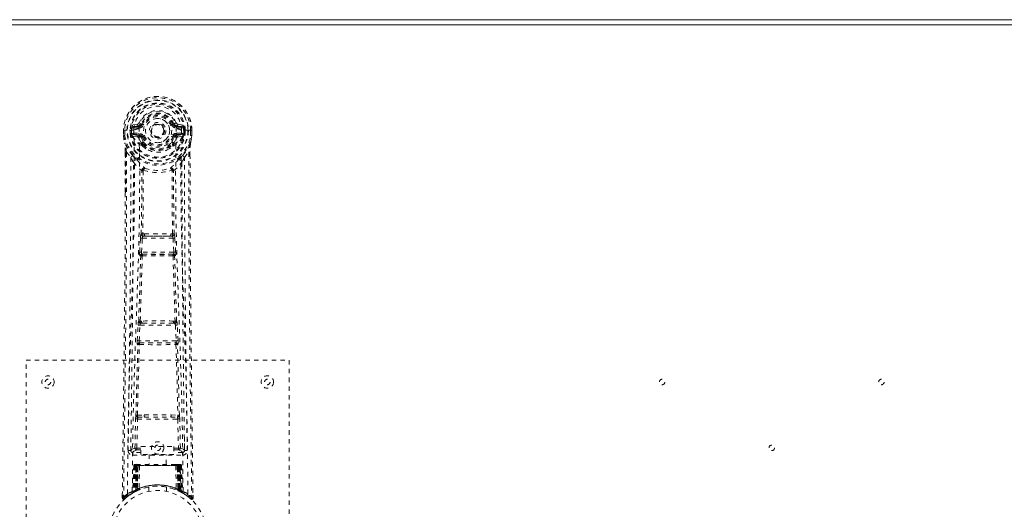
# Model space of a CAD drawing. Header units: inches. Extents: x 15.1 to 98.6, y 40.8 to 64.3.
# Tile 4 of 6: x 53.7 to 76.2, y 53.1 to 64.3. Entities that reach past the tile are written whole.
import ezdxf

# ---------------------------------------------------------------- set-up
doc = ezdxf.new("R2010")
doc.units = ezdxf.units.IN
doc.header["$MEASUREMENT"] = 0
doc.linetypes.add('SLD-Dashed', pattern=[0.075, 0.05, -0.025])
doc.linetypes.add('SLD-Solid', pattern=[0])

msp = doc.modelspace()

# ---------------------------------------------------------------- linework, layer by layer
at = {"color": 7, "linetype": 'SLD-Solid', "lineweight": 15}
for p, q in [((15.112, 64.264), (98.612, 64.264)), ((98.494, 64.146), (15.23, 64.146)), ((15.23, 64.146), (98.494, 64.146))]:
    msp.add_line(p, q, dxfattribs=at)
at = {"color": 7, "linetype": 'SLD-Dashed', "lineweight": 0}
for p, q in [((56.082, 61.748), (56.082, 61.631)), ((56.086, 61.748), (56.083, 61.748)), ((56.084, 61.749), (56.084, 61.631)), ((56.14, 61.747), (56.086, 61.748)), ((56.112, 61.746), (56.112, 61.631)), ((56.163, 61.747), (56.14, 61.747)), ((56.321, 61.747), (56.163, 61.747)), ((56.234, 61.674), (56.234, 61.745)), ((56.269, 61.745), (56.263, 61.745)), ((56.263, 61.745), (56.263, 61.675)), ((56.269, 61.666), (56.269, 61.745)), ((56.405, 61.889), (56.287, 61.865)), ((56.317, 61.829), (56.433, 61.85)), ((56.317, 61.829), (56.317, 61.799)), ((56.433, 61.829), (56.317, 61.829)), ((56.433, 61.799), (56.317, 61.799)), ((56.433, 61.85), (56.433, 61.829)), ((56.433, 61.799), (56.433, 61.829)), ((56.493, 61.893), (56.438, 61.916)), ((56.439, 61.783), (56.439, 61.785)), ((56.493, 61.893), (56.515, 61.884)), ((57.018, 61.746), (57.019, 61.738)), ((57.019, 61.738), (57.018, 61.722)), ((57.209, 61.884), (57.231, 61.893)), ((57.231, 61.893), (57.235, 61.885)), ((57.286, 61.785), (57.286, 61.783)), ((57.291, 61.85), (57.407, 61.829)), ((57.291, 61.85), (57.291, 61.829)), ((57.407, 61.829), (57.291, 61.829)), ((57.291, 61.799), (57.291, 61.829)), ((57.407, 61.799), (57.291, 61.799)), ((57.438, 61.865), (57.319, 61.889)), ((57.562, 61.747), (57.403, 61.747)), ((57.407, 61.799), (57.407, 61.829)), ((57.455, 61.745), (57.461, 61.745)), ((57.456, 61.666), (57.455, 61.745)), ((57.461, 61.675), (57.461, 61.745)), ((57.491, 61.745), (57.491, 61.674)), ((57.491, 61.745), (57.491, 61.745)), ((57.585, 61.747), (57.562, 61.747)), ((57.638, 61.748), (57.585, 61.747)), ((57.612, 61.631), (57.612, 61.746)), ((57.642, 61.748), (57.638, 61.748)), ((57.641, 61.631), (57.641, 61.749)), ((57.642, 61.748), (57.642, 61.631)), ((56.082, 61.631), (56.083, 61.627)), ((56.234, 61.674), (56.263, 61.675)), ((56.234, 61.674), (56.234, 61.674)), ((56.264, 61.675), (56.269, 61.656)), ((56.269, 61.656), (56.269, 61.666)), ((56.275, 61.63), (56.279, 61.625)), ((56.279, 61.625), (56.279, 61.624)), ((56.279, 61.625), (56.279, 61.625)), ((56.289, 61.614), (56.279, 61.625)), ((56.289, 61.614), (56.404, 61.593)), ((56.303, 61.677), (56.303, 61.647)), ((56.303, 61.677), (56.433, 61.677)), ((56.433, 61.622), (56.303, 61.647)), ((56.303, 61.647), (56.433, 61.647)), ((56.433, 61.677), (56.433, 61.647)), ((56.433, 61.622), (56.433, 61.647)), ((56.515, 61.593), (56.488, 61.581)), ((57.236, 61.581), (57.209, 61.593)), ((57.291, 61.677), (57.291, 61.647)), ((57.291, 61.677), (57.421, 61.677)), ((57.421, 61.647), (57.291, 61.622)), ((57.291, 61.622), (57.291, 61.647)), ((57.291, 61.647), (57.421, 61.647)), ((57.32, 61.593), (57.435, 61.614)), ((57.421, 61.647), (57.421, 61.677)), ((57.445, 61.625), (57.435, 61.614)), ((57.435, 61.614), (57.435, 61.614)), ((57.435, 61.614), (57.435, 61.614)), ((57.445, 61.625), (57.449, 61.63)), ((57.461, 61.675), (57.455, 61.656)), ((57.455, 61.656), (57.456, 61.666)), ((57.461, 61.675), (57.491, 61.674)), ((57.491, 61.674), (57.491, 61.674)), ((57.642, 61.627), (57.642, 61.631)), ((56.494, 61.432), (56.494, 61.45)), ((56.513, 61.386), (56.501, 61.403)), ((56.517, 61.456), (56.517, 61.437)), ((57.207, 61.437), (57.207, 61.456)), ((57.223, 61.403), (57.211, 61.386)), ((57.23, 61.432), (57.231, 61.45)), ((56.125, 61.247), (56.122, 60.322)), ((56.126, 60.322), (56.126, 61.246)), ((56.154, 61.245), (56.251, 61.13)), ((57.474, 61.13), (57.57, 61.245)), ((57.598, 61.193), (57.598, 61.246)), ((57.599, 61.247), (57.599, 61.193)), ((56.535, 60.828), (56.535, 60.827)), ((57.19, 60.827), (57.19, 60.828)), ((56.452, 58.974), (56.468, 59.292)), ((56.496, 58.972), (56.513, 59.289)), ((56.513, 59.289), (57.212, 59.289)), ((56.563, 59.388), (56.523, 59.387)), ((56.531, 59.334), (56.57, 59.334)), ((57.154, 59.334), (56.57, 59.334)), ((57.154, 59.334), (57.193, 59.334)), ((57.201, 59.387), (57.161, 59.388)), ((57.212, 59.289), (57.228, 58.972)), ((57.272, 58.974), (57.256, 59.292)), ((56.475, 58.88), (56.461, 58.884)), ((57.228, 58.972), (56.496, 58.972)), ((56.52, 58.922), (56.505, 58.927)), ((56.505, 58.927), (57.219, 58.927)), ((57.219, 58.927), (57.205, 58.922)), ((57.249, 58.88), (57.263, 58.884)), ((56.397, 56.956), (56.414, 57.309)), ((56.442, 56.954), (56.459, 57.307)), ((56.459, 57.307), (57.266, 57.307)), ((56.496, 57.403), (56.464, 57.403)), ((56.505, 57.352), (56.474, 57.351)), ((57.219, 57.352), (56.505, 57.352)), ((57.219, 57.352), (57.251, 57.351)), ((57.26, 57.403), (57.228, 57.403)), ((57.266, 57.307), (57.283, 56.954)), ((57.327, 56.956), (57.31, 57.309)), ((56.403, 56.866), (56.411, 56.863)), ((57.283, 56.954), (56.442, 56.954)), ((56.456, 56.906), (56.448, 56.909)), ((56.448, 56.909), (57.276, 56.909)), ((57.276, 56.909), (57.268, 56.906)), ((57.313, 56.863), (57.321, 56.866)), ((53.862, 48.514), (53.862, 56.514)), ((53.862, 56.514), (59.862, 56.514)), ((59.862, 56.514), (59.862, 48.514)), ((56.401, 55.257), (56.557, 55.263)), ((57.167, 55.263), (57.323, 55.257)), ((56.343, 54.511), (56.359, 55.173)), ((56.388, 54.511), (56.404, 55.171)), ((56.404, 55.171), (57.321, 55.171)), ((56.412, 55.212), (56.564, 55.215)), ((56.564, 55.215), (57.16, 55.215)), ((57.16, 55.215), (57.313, 55.212)), ((57.321, 55.171), (57.336, 54.511)), ((57.381, 54.511), (57.365, 55.173)), ((56.253, 54.744), (56.25, 54.457)), ((57.474, 54.457), (57.471, 54.744)), ((56.249, 54.454), (56.251, 54.446)), ((56.294, 54.409), (56.294, 54.348)), ((56.482, 54.409), (56.294, 54.409)), ((56.294, 54.348), (57.43, 54.348)), ((56.388, 54.466), (56.388, 54.511)), ((56.388, 54.511), (56.482, 54.511)), ((56.388, 54.466), (56.482, 54.466)), ((56.482, 54.542), (57.232, 54.542)), ((56.482, 54.362), (56.482, 54.542)), ((57.232, 54.362), (56.482, 54.362)), ((56.667, 54.362), (56.667, 54.139)), ((57.057, 54.139), (57.057, 54.362)), ((57.232, 54.542), (57.232, 54.362)), ((57.232, 54.511), (57.336, 54.511)), ((57.232, 54.466), (57.336, 54.466)), ((57.43, 54.409), (57.232, 54.409)), ((57.336, 54.466), (57.336, 54.511)), ((57.43, 54.348), (57.43, 54.409)), ((57.473, 54.446), (57.475, 54.454)), ((56.316, 54.11), (56.295, 53.505)), ((56.33, 54.11), (56.309, 53.513)), ((56.33, 54.11), (56.316, 54.11)), ((56.348, 54.11), (56.327, 53.523)), ((56.35, 54.114), (56.328, 53.52)), ((56.415, 54.11), (56.348, 54.11)), ((56.355, 54.11), (56.355, 53.553)), ((56.362, 54.11), (56.355, 54.11)), ((56.363, 54.139), (56.356, 54.139)), ((56.369, 54.139), (56.36, 54.139)), ((56.362, 54.11), (57.362, 54.11)), ((56.362, 53.557), (56.362, 54.11)), ((56.368, 53.56), (56.369, 54.11)), ((56.376, 54.139), (56.369, 54.139)), ((56.369, 54.11), (56.375, 54.11)), ((56.375, 54.11), (56.375, 53.563)), ((57.349, 54.11), (56.375, 54.11)), ((56.432, 54.139), (56.378, 54.139)), ((56.387, 54.11), (56.387, 53.568)), ((56.393, 54.11), (56.387, 54.11)), ((56.394, 54.139), (56.388, 54.139)), ((56.393, 54.11), (57.331, 54.11)), ((56.393, 53.571), (56.393, 54.11)), ((56.394, 54.139), (56.432, 54.139)), ((56.396, 53.559), (56.415, 54.11)), ((56.416, 54.11), (56.397, 53.559)), ((56.415, 54.11), (56.416, 54.11)), ((56.446, 54.11), (56.442, 53.589)), ((56.453, 54.139), (56.446, 54.139)), ((57.278, 54.11), (56.446, 54.11)), ((57.271, 54.139), (56.453, 54.139)), ((57.279, 54.139), (57.271, 54.139)), ((57.278, 54.11), (57.283, 53.589)), ((57.346, 54.139), (57.292, 54.139)), ((57.292, 54.139), (57.33, 54.139)), ((57.327, 53.559), (57.308, 54.11)), ((57.308, 54.11), (57.309, 54.11)), ((57.309, 54.11), (57.328, 53.559)), ((57.376, 54.11), (57.309, 54.11)), ((57.336, 54.139), (57.33, 54.139)), ((57.337, 54.11), (57.331, 54.11)), ((57.331, 54.11), (57.331, 53.571)), ((57.337, 53.568), (57.337, 54.11)), ((57.355, 54.139), (57.348, 54.139)), ((57.349, 53.563), (57.349, 54.11)), ((57.349, 54.11), (57.355, 54.11)), ((57.365, 54.139), (57.355, 54.139)), ((57.355, 54.11), (57.356, 53.56)), ((57.368, 54.139), (57.361, 54.139)), ((57.369, 54.11), (57.362, 54.11)), ((57.362, 54.11), (57.362, 53.557)), ((57.369, 53.553), (57.369, 54.11)), ((57.396, 53.52), (57.374, 54.114)), ((57.376, 54.11), (57.397, 53.523)), ((57.395, 54.11), (57.415, 53.513)), ((57.408, 54.11), (57.395, 54.11)), ((57.408, 54.11), (57.429, 53.505)), ((56.057, 53.44), (56.056, 53.373)), ((56.056, 53.44), (56.056, 53.373)), ((56.058, 53.436), (56.057, 53.373)), ((56.281, 53.48), (56.294, 53.488)), ((56.295, 53.505), (56.309, 53.513)), ((56.312, 53.498), (56.379, 53.533)), ((56.327, 53.523), (56.396, 53.559)), ((56.355, 53.553), (56.362, 53.557)), ((56.368, 53.527), (56.355, 53.553)), ((56.368, 53.527), (56.359, 53.523)), ((56.375, 53.531), (56.362, 53.557)), ((56.375, 53.563), (56.368, 53.56)), ((56.381, 53.534), (56.368, 53.56)), ((56.375, 53.531), (56.368, 53.527)), ((56.372, 53.53), (56.381, 53.534)), ((56.387, 53.537), (56.375, 53.563)), ((56.379, 53.533), (56.38, 53.533)), ((56.38, 53.533), (56.387, 53.537)), ((56.387, 53.568), (56.393, 53.571)), ((56.399, 53.542), (56.387, 53.568)), ((56.405, 53.545), (56.393, 53.571)), ((56.397, 53.559), (56.396, 53.559)), ((56.405, 53.545), (56.399, 53.542)), ((56.662, 53.622), (56.662, 53.525)), ((57.062, 53.525), (57.062, 53.622)), ((57.331, 53.571), (57.319, 53.545)), ((57.325, 53.542), (57.319, 53.545)), ((57.337, 53.568), (57.325, 53.542)), ((57.328, 53.559), (57.327, 53.559)), ((57.328, 53.559), (57.397, 53.523)), ((57.331, 53.571), (57.337, 53.568)), ((57.349, 53.563), (57.337, 53.537)), ((57.356, 53.56), (57.343, 53.534)), ((57.344, 53.533), (57.345, 53.533)), ((57.345, 53.533), (57.36, 53.525)), ((57.356, 53.56), (57.349, 53.563)), ((57.362, 53.557), (57.349, 53.531)), ((57.357, 53.527), (57.349, 53.531)), ((57.369, 53.553), (57.357, 53.527)), ((57.383, 53.514), (57.357, 53.527)), ((57.362, 53.557), (57.369, 53.553)), ((57.377, 53.516), (57.412, 53.498)), ((57.415, 53.513), (57.429, 53.505)), ((57.424, 53.492), (57.438, 53.485)), ((57.43, 53.488), (57.444, 53.48)), ((57.669, 53.373), (57.668, 53.44)), ((56.056, 53.373), (56.086, 53.372)), ((56.105, 53.352), (56.146, 53.385)), ((57.577, 53.386), (57.62, 53.351)), ((57.639, 53.372), (57.619, 53.35))]:
    msp.add_line(p, q, dxfattribs=at)
at = {"color": 7, "linetype": 'SLD-Dashed', "lineweight": 0, "flags": 128}
for points in [[(56.439, 61.785), (56.445, 61.861), (56.468, 61.936), (56.507, 62.004), (56.56, 62.064), (56.625, 62.113), (56.699, 62.149), (56.779, 62.171), (56.862, 62.178), (56.945, 62.171), (57.025, 62.149), (57.099, 62.113), (57.164, 62.064), (57.217, 62.004), (57.257, 61.936), (57.28, 61.861), (57.286, 61.785)], [(56.083, 61.748), (56.082, 61.748), (56.083, 61.747), (56.086, 61.747), (56.089, 61.747), (56.094, 61.746), (56.1, 61.746), (56.106, 61.746), (56.112, 61.746)], [(56.174, 53.466), (56.182, 54.513), (56.201, 55.558), (56.23, 56.6), (56.266, 57.638), (56.3, 58.672), (56.325, 59.702), (56.334, 60.727), (56.321, 61.747)], [(56.317, 61.799), (56.294, 61.804), (56.274, 61.817)], [(56.283, 53.522), (56.292, 54.567), (56.313, 55.609), (56.345, 56.649), (56.383, 57.685), (56.419, 58.716), (56.445, 59.743), (56.453, 60.765), (56.439, 61.782)], [(56.433, 61.85), (56.47, 61.864), (56.484, 61.877)], [(56.484, 61.877), (56.489, 61.885), (56.493, 61.893)], [(56.543, 61.872), (56.538, 61.874), (56.533, 61.876), (56.528, 61.878), (56.524, 61.88), (56.52, 61.882), (56.518, 61.883), (56.516, 61.883), (56.515, 61.884)], [(57.181, 61.872), (57.186, 61.874), (57.192, 61.876), (57.196, 61.878), (57.2, 61.88), (57.204, 61.882), (57.206, 61.883), (57.208, 61.883), (57.209, 61.884)], [(57.441, 53.522), (57.432, 54.567), (57.411, 55.61), (57.379, 56.65), (57.341, 57.685), (57.305, 58.716), (57.279, 59.743), (57.271, 60.765), (57.285, 61.782)], [(57.55, 53.466), (57.542, 54.513), (57.523, 55.558), (57.494, 56.6), (57.459, 57.638), (57.424, 58.672), (57.399, 59.702), (57.391, 60.727), (57.403, 61.747)], [(57.45, 61.817), (57.431, 61.804), (57.407, 61.799)], [(57.461, 61.745), (57.464, 61.745), (57.471, 61.745), (57.48, 61.745), (57.491, 61.745)], [(57.612, 61.746), (57.618, 61.746), (57.625, 61.746), (57.63, 61.746), (57.635, 61.747), (57.638, 61.747), (57.641, 61.747), (57.642, 61.748), (57.642, 61.748)], [(56.082, 61.631), (56.095, 61.534), (56.111, 61.458)], [(56.112, 61.631), (56.106, 61.631), (56.1, 61.631), (56.094, 61.631), (56.089, 61.631), (56.086, 61.631), (56.083, 61.631), (56.082, 61.631), (56.082, 61.631)], [(56.083, 61.627), (56.084, 61.627), (56.085, 61.628), (56.088, 61.628), (56.092, 61.629), (56.096, 61.629), (56.101, 61.63), (56.107, 61.631), (56.112, 61.631)], [(56.083, 61.627), (56.094, 61.537), (56.113, 61.447)], [(56.264, 61.675), (56.263, 61.675), (56.263, 61.675)], [(56.269, 61.666), (56.285, 61.674), (56.303, 61.677)], [(56.431, 61.57), (56.418, 61.587), (56.404, 61.593)], [(56.494, 61.45), (56.461, 61.503), (56.431, 61.57)], [(56.488, 61.581), (56.516, 61.518), (56.546, 61.468)], [(56.543, 61.604), (56.538, 61.602), (56.533, 61.6), (56.528, 61.598), (56.524, 61.596), (56.52, 61.595), (56.518, 61.594), (56.516, 61.593), (56.515, 61.593)], [(57.179, 61.468), (57.208, 61.518), (57.236, 61.581)], [(57.181, 61.604), (57.186, 61.602), (57.192, 61.6), (57.196, 61.598), (57.2, 61.596), (57.204, 61.595), (57.206, 61.594), (57.208, 61.593), (57.209, 61.593)], [(57.231, 61.45), (57.263, 61.503), (57.293, 61.57)], [(57.293, 61.57), (57.306, 61.587), (57.32, 61.593)], [(57.421, 61.677), (57.439, 61.674), (57.456, 61.666)], [(57.461, 61.675), (57.461, 61.675), (57.461, 61.675)], [(57.611, 61.447), (57.628, 61.527), (57.642, 61.627)], [(57.642, 61.631), (57.642, 61.631), (57.641, 61.631), (57.638, 61.631), (57.635, 61.631), (57.63, 61.631), (57.625, 61.631), (57.618, 61.631), (57.612, 61.631)], [(57.642, 61.627), (57.641, 61.627), (57.639, 61.628), (57.636, 61.628), (57.632, 61.629), (57.628, 61.629), (57.623, 61.63), (57.618, 61.631), (57.612, 61.631)], [(57.642, 61.631), (57.629, 61.534), (57.613, 61.458)], [(56.111, 61.458), (56.111, 61.452), (56.113, 61.447)], [(56.293, 61.169), (56.192, 61.293), (56.113, 61.447)], [(56.513, 61.386), (56.587, 61.328), (56.645, 61.298)], [(57.08, 61.298), (57.137, 61.328), (57.211, 61.386)], [(57.431, 61.169), (57.532, 61.293), (57.611, 61.447)], [(57.611, 61.447), (57.613, 61.452), (57.613, 61.458)], [(56.154, 61.245), (56.153, 59.78), (56.144, 58.308), (56.129, 56.86), (56.127, 56.639), (56.124, 56.409), (56.122, 56.206), (56.119, 56.007), (56.117, 55.792), (56.115, 55.642), (56.113, 55.485), (56.111, 55.329), (56.109, 55.211), (56.107, 55.071), (56.105, 54.909), (56.101, 54.577), (56.098, 54.372), (56.095, 54.118), (56.092, 53.856), (56.088, 53.608), (56.086, 53.372)], [(56.125, 61.247), (56.125, 61.247), (56.125, 61.246), (56.128, 61.246), (56.132, 61.246), (56.137, 61.245), (56.142, 61.245), (56.149, 61.245), (56.154, 61.245)], [(56.251, 61.13), (56.25, 60.61), (56.249, 60.077), (56.246, 59.531), (56.242, 59.016), (56.238, 58.486), (56.233, 57.935), (56.228, 57.445), (56.225, 57.188), (56.221, 56.915), (56.218, 56.627), (56.214, 56.322), (56.21, 56.047), (56.207, 55.806), (56.205, 55.615), (56.202, 55.401), (56.199, 55.159), (56.196, 54.934), (56.193, 54.742), (56.191, 54.582), (56.189, 54.454)], [(56.388, 61.081), (56.397, 61.072), (56.403, 61.065)], [(57.321, 61.065), (57.327, 61.072), (57.336, 61.081)], [(57.535, 54.454), (57.533, 54.59), (57.531, 54.762), (57.528, 54.971), (57.525, 55.216), (57.521, 55.466), (57.519, 55.685), (57.517, 55.839), (57.515, 55.976), (57.513, 56.098), (57.511, 56.253), (57.509, 56.416), (57.507, 56.572), (57.497, 57.386), (57.489, 58.204), (57.481, 59.177), (57.475, 60.166), (57.474, 61.13)], [(57.57, 61.245), (57.576, 61.245), (57.582, 61.245), (57.588, 61.245), (57.593, 61.246), (57.596, 61.246), (57.599, 61.246), (57.6, 61.247), (57.599, 61.247)], [(57.57, 61.245), (57.571, 59.781), (57.58, 58.308), (57.595, 56.86), (57.598, 56.613), (57.601, 56.355), (57.603, 56.14), (57.606, 55.911), (57.609, 55.66), (57.613, 55.389), (57.616, 55.171), (57.619, 54.909), (57.623, 54.585), (57.626, 54.374), (57.629, 54.116), (57.633, 53.854), (57.636, 53.606), (57.639, 53.372)], [(57.599, 61.193), (57.608, 58.623), (57.635, 55.998), (57.669, 53.373)], [(56.31, 61.017), (56.396, 60.916), (56.497, 60.828)], [(56.545, 60.839), (56.539, 60.847), (56.533, 60.854), (56.525, 60.857), (56.517, 60.857), (56.509, 60.853), (56.503, 60.847), (56.499, 60.838), (56.497, 60.828)], [(57.228, 60.828), (57.226, 60.838), (57.221, 60.847), (57.215, 60.853), (57.207, 60.857), (57.199, 60.857), (57.192, 60.854), (57.185, 60.847), (57.18, 60.839)], [(57.228, 60.828), (57.328, 60.916), (57.414, 61.017)], [(56.487, 59.381), (56.498, 60.101), (56.499, 60.82)], [(56.535, 60.827), (56.533, 60.108), (56.523, 59.387)], [(57.201, 59.387), (57.191, 60.108), (57.19, 60.827)], [(57.237, 59.381), (57.227, 60.101), (57.225, 60.82)], [(56.122, 60.322), (56.117, 58.623), (56.089, 55.998), (56.056, 53.44)], [(56.468, 59.292), (56.473, 59.291), (56.484, 59.291), (56.498, 59.29), (56.513, 59.289)], [(56.531, 59.334), (56.53, 59.333), (56.528, 59.332), (56.525, 59.329), (56.52, 59.319), (56.515, 59.306), (56.513, 59.289)], [(56.563, 59.388), (56.862, 59.389), (57.161, 59.388)], [(56.57, 59.334), (56.862, 59.335), (57.154, 59.334)], [(57.212, 59.289), (57.226, 59.29), (57.24, 59.291), (57.251, 59.291), (57.256, 59.292)], [(56.429, 57.398), (56.454, 58.14), (56.475, 58.88)], [(56.452, 58.974), (56.457, 58.974), (56.467, 58.973), (56.481, 58.973), (56.496, 58.972)], [(56.464, 57.403), (56.489, 58.145), (56.511, 58.886)], [(56.505, 58.927), (56.501, 58.931), (56.497, 58.941), (56.496, 58.947), (56.496, 58.955), (56.496, 58.963), (56.496, 58.972)], [(57.213, 58.886), (57.235, 58.145), (57.26, 57.403)], [(57.228, 58.972), (57.229, 58.963), (57.229, 58.955), (57.228, 58.947), (57.227, 58.941), (57.224, 58.931), (57.219, 58.927)], [(57.228, 58.972), (57.243, 58.973), (57.257, 58.973), (57.267, 58.974), (57.272, 58.974)], [(57.295, 57.398), (57.271, 58.14), (57.249, 58.88)], [(56.414, 57.309), (56.416, 57.341), (56.417, 57.343)], [(56.414, 57.309), (56.419, 57.309), (56.429, 57.308), (56.443, 57.308), (56.459, 57.307)], [(57.266, 57.307), (57.281, 57.308), (57.295, 57.308), (57.306, 57.309), (57.31, 57.309)], [(57.31, 57.309), (57.308, 57.341), (57.308, 57.343)], [(56.367, 55.255), (56.387, 56.06), (56.411, 56.863)], [(56.397, 56.956), (56.402, 56.956), (56.412, 56.956), (56.426, 56.955), (56.442, 56.954)], [(56.401, 55.257), (56.421, 56.063), (56.446, 56.867)], [(57.279, 56.867), (57.303, 56.063), (57.323, 55.257)], [(57.283, 56.954), (57.298, 56.955), (57.312, 56.956), (57.323, 56.956), (57.327, 56.956)], [(57.357, 55.255), (57.337, 56.06), (57.313, 56.863)], [(56.557, 55.263), (56.862, 55.263), (57.167, 55.263)], [(56.359, 55.173), (56.363, 55.173), (56.374, 55.172), (56.388, 55.172), (56.404, 55.171)], [(56.564, 55.215), (56.862, 55.215), (57.16, 55.215)], [(57.321, 55.171), (57.336, 55.172), (57.35, 55.172), (57.361, 55.173), (57.365, 55.173)], [(56.343, 54.511), (56.274, 54.483), (56.249, 54.454)], [(56.294, 54.409), (56.319, 54.437), (56.388, 54.466)], [(56.343, 54.511), (56.348, 54.511), (56.358, 54.511), (56.372, 54.511), (56.388, 54.511)], [(57.336, 54.511), (57.352, 54.511), (57.366, 54.511), (57.376, 54.511), (57.381, 54.511)], [(57.336, 54.466), (57.405, 54.437), (57.43, 54.409)], [(57.475, 54.454), (57.45, 54.483), (57.381, 54.511)], [(56.316, 54.11), (56.319, 54.11), (56.327, 54.11), (56.34, 54.11), (56.355, 54.11)], [(56.369, 54.11), (56.354, 54.11), (56.342, 54.11), (56.333, 54.11), (56.33, 54.11)], [(56.348, 54.11), (56.348, 54.11), (56.35, 54.11), (56.353, 54.11), (56.358, 54.11), (56.364, 54.11), (56.371, 54.11), (56.379, 54.11), (56.387, 54.11)], [(56.446, 54.11), (56.435, 54.11), (56.426, 54.11), (56.419, 54.11), (56.416, 54.11)], [(57.308, 54.11), (57.305, 54.11), (57.299, 54.11), (57.289, 54.11), (57.278, 54.11)], [(57.337, 54.11), (57.345, 54.11), (57.353, 54.11), (57.36, 54.11), (57.366, 54.11), (57.371, 54.11), (57.374, 54.11), (57.376, 54.11), (57.376, 54.11)], [(57.347, 54.139), (57.347, 54.139), (57.345, 54.139)], [(57.395, 54.11), (57.391, 54.11), (57.383, 54.11), (57.37, 54.11), (57.355, 54.11)], [(57.369, 54.11), (57.384, 54.11), (57.397, 54.11), (57.405, 54.11), (57.408, 54.11)], [(57.376, 54.11), (57.375, 54.117), (57.375, 54.119)], [(57.398, 53.516), (57.397, 53.522), (57.397, 53.524)], [(57.435, 53.487), (57.429, 53.499), (57.424, 53.512)], [(56.059, 53.373), (56.06, 53.365), (56.064, 53.358), (56.069, 53.351), (56.075, 53.346), (56.082, 53.343), (56.09, 53.343), (56.097, 53.345), (56.103, 53.349)], [(56.106, 53.35), (56.138, 53.379), (56.146, 53.385)], [(57.62, 53.353), (57.627, 53.349), (57.635, 53.346), (57.644, 53.346), (57.652, 53.347), (57.658, 53.351), (57.664, 53.356), (57.667, 53.363), (57.668, 53.37)], [(57.669, 53.373), (57.668, 53.373), (57.666, 53.373), (57.66, 53.372), (57.65, 53.373), (57.644, 53.373), (57.639, 53.372)]]:
    msp.add_lwpolyline(points, dxfattribs=at)
at = {"color": 7, "linetype": 'SLD-Dashed', "lineweight": 0}
for centre, radius in [((56.862, 61.738), 0.7), ((56.862, 61.738), 0.69), ((56.862, 61.738), 0.623), ((56.862, 61.738), 0.32), ((56.862, 61.738), 0.275), ((56.862, 61.738), 0.188), ((56.862, 61.738), 0.156), ((56.862, 61.738), 0.142), ((56.862, 61.738), 0.14), ((56.862, 61.738), 0.138), ((54.362, 56.014), 0.14), ((59.362, 56.014), 0.141), ((54.362, 56.014), 0.0625), ((59.362, 56.014), 0.0625), ((68.362, 56.014), 0.0625), ((73.362, 56.014), 0.0625), ((56.862, 54.514), 0.14), ((56.862, 54.514), 0.0625), ((70.862, 54.514), 0.0625), ((56.862, 52.514), 1.125), ((56.862, 52.514), 1.03)]:
    msp.add_circle(centre, radius, dxfattribs=at)
for centre, radius, start, end in [((56.862, 61.738), 0.78, 0, 179.3038), ((56.862, 61.738), 0.78, 0.7166, 179.2834), ((56.862, 61.738), 0.75, 0.5685, 179.4315), ((56.862, 61.738), 0.629, 0.6527, 179.3473), ((56.862, 61.738), 0.599, 0.6527, 179.3473), ((56.862, 61.753), 0.541, 359.3502, 180.6498), ((56.862, 61.738), 0.459, 22.774, 157.226), ((56.862, 61.738), 0.4, 22.774, 157.226), ((56.862, 61.738), 0.376, 22.774, 157.226), ((56.862, 61.738), 0.346, 22.774, 157.226), ((56.862, 61.738), 0.275, 90.0001, 269.9999), ((56.862, 61.738), 0.275, 270.0001, 89.9999), ((56.26, 62.795), 1.05, 268.5401, 270.1578), ((56.862, 61.738), 0.593, 172.3909, 179.3289), ((56.478, 61.789), 0.206, 158.3428, 172.3396), ((56.316, 61.859), 0.0299, 167.8922, 271.9519), ((56.44, 61.56), 0.221, 90.3101, 122.5191), ((56.434, 61.88), 0.0301, 162.3491, 268.5771), ((56.397, 61.933), 0.0453, 281.246, 337.578), ((56.433, 61.918), 0.089, 270, 337.226), ((56.433, 61.918), 0.119, 270.0001, 337.2266), ((57.291, 61.918), 0.119, 202.7735, 269.9998), ((57.291, 61.918), 0.089, 202.774, 270), ((57.83, 60.542), 1.478, 111.6233, 113.9236), ((57.297, 61.921), 0.0715, 209.6338, 265.2046), ((57.328, 61.933), 0.0454, 202.4871, 258.6889), ((57.28, 61.55), 0.233, 58.0374, 88.5932), ((57.29, 61.88), 0.0301, 271.4237, 17.65), ((57.408, 61.859), 0.0299, 268.0485, 12.108), ((57.246, 61.789), 0.206, 7.6616, 21.6567), ((56.862, 61.738), 0.593, 0.6711, 7.6091), ((56.112, 61.631), 0.03, 180.0028, 185.051), ((56.862, 61.738), 0.787, 188.0937, 351.9063), ((56.862, 61.738), 0.758, 188.0937, 351.9063), ((56.862, 61.738), 0.632, 185.8274, 354.1726), ((56.862, 61.738), 0.602, 186.0327, 353.9673), ((56.355, 61.663), 0.0864, 184.5688, 202.6897), ((56.303, 61.616), 0.0306, 89.071, 154.5763), ((56.732, 61.834), 0.499, 204.8898, 243.9921), ((56.67, 61.836), 0.441, 210.2263, 246.4273), ((56.434, 61.592), 0.0299, 91.099, 178.7761), ((56.462, 61.565), 0.031, 31.571, 169.9022), ((56.433, 61.558), 0.119, 22.7745, 89.9996), ((56.433, 61.558), 0.089, 22.774, 90), ((56.428, 61.558), 0.0649, 21.3157, 85.0804), ((56.862, 61.738), 0.376, 202.774, 337.226), ((56.862, 61.738), 0.346, 202.7737, 337.2263), ((56.862, 61.738), 0.157, 245.2931, 290.0155), ((57.291, 61.558), 0.119, 90.0005, 157.2254), ((57.291, 61.558), 0.089, 90, 157.226), ((56.998, 61.829), 0.492, 295.7074, 335.4805), ((57.054, 61.836), 0.441, 293.5935, 329.7434), ((57.296, 61.558), 0.0649, 94.9212, 158.6827), ((57.262, 61.565), 0.031, 10.1789, 148.3476), ((57.29, 61.592), 0.0299, 1.1723, 88.9526), ((57.421, 61.616), 0.0306, 25.4231, 90.9296), ((57.34, 61.67), 0.116, 339.6285, 353.113), ((54.938, 61.276), 1.187, 358.5717, 8.79), ((52.639, 60.629), 3.569, 9.9436, 13.2519), ((56.524, 61.447), 0.0305, 44.5488, 174.2853), ((56.516, 61.41), 0.0459, 88.307, 118.8645), ((56.516, 61.392), 0.046, 88.294, 118.8096), ((56.539, 61.428), 0.0449, 175.0864, 213.9413), ((56.552, 61.382), 0.0396, 127.1217, 174.8264), ((56.544, 61.434), 0.0347, 87.2679, 140.6033), ((56.862, 61.75), 0.453, 220.4509, 319.5491), ((56.55, 61.439), 0.033, 181.8821, 228.382), ((56.862, 61.778), 0.494, 227.4884, 312.5116), ((56.862, 61.731), 0.411, 219.7062, 320.2938), ((56.862, 61.718), 0.473, 242.6138, 297.3862), ((57.2, 61.447), 0.0305, 5.7197, 135.4463), ((57.18, 61.434), 0.0347, 39.3965, 92.7323), ((57.174, 61.439), 0.033, 311.618, 358.1179), ((57.172, 61.382), 0.0396, 5.1723, 52.8787), ((57.208, 61.41), 0.0459, 61.1355, 91.693), ((57.208, 61.392), 0.046, 61.2003, 91.7015), ((57.186, 61.428), 0.0448, 326.2196, 4.9383), ((61.084, 60.629), 3.568, 166.7474, 170.0567), ((58.786, 61.276), 1.187, 171.2122, 181.4271), ((56.584, 60.812), 0.461, 129.1742, 136.3349), ((51.534, 58.587), 5.358, 26.9681, 28.3328), ((57.844, 62.747), 2.213, 225.5082, 228.8673), ((56.371, 61.014), 0.0608, 58.0021, 177.4267), ((57.134, 61.578), 0.893, 214.9894, 231.1474), ((56.59, 61.578), 0.893, 308.8525, 325.0105), ((57.354, 61.014), 0.0608, 2.5705, 122.0031), ((55.881, 62.747), 2.213, 311.1327, 314.4918), ((62.19, 58.587), 5.358, 151.6672, 153.0319), ((57.14, 60.811), 0.461, 43.6647, 50.8234), ((-443.227, 62.335), 499.538, 359.09607, 359.8488), ((56.557, 60.824), 0.0608, 73.7758, 175.9541), ((56.547, 60.826), 0.0128, 102.3383, 173.3654), ((56.616, 60.822), 0.0738, 124.9776, 166.7606), ((56.862, 61.751), 0.966, 250.8189, 289.1817), ((56.862, 61.676), 0.844, 250.0602, 289.9398), ((57.167, 60.824), 0.0608, 4.0459, 106.2242), ((57.108, 60.822), 0.0738, 13.2399, 55.0218), ((57.177, 60.826), 0.0128, 6.633, 77.6689), ((556.951, 62.335), 499.538, 180.1512, 180.90393), ((56.485, 60.821), 0.0133, 356.7963, 33.9436), ((56.531, 60.757), 0.0709, 87.2868, 117.2789), ((57.193, 60.757), 0.0708, 62.7147, 92.7194), ((57.239, 60.821), 0.0133, 146.0943, 183.286), ((56.649, 59.3), 0.181, 153.5357, 182.7751), ((56.517, 59.314), 0.0735, 85.516, 114.1455), ((56.533, 59.38), 0.0457, 178.2704, 268.1471), ((56.626, 59.376), 0.104, 173.8597, 204.0323), ((56.663, 59.374), 0.101, 172.2349, 203.4729), ((57.062, 59.374), 0.101, 336.5267, 7.7654), ((57.098, 59.376), 0.104, 335.9685, 6.1395), ((57.191, 59.38), 0.0457, 271.8536, 1.7289), ((57.154, 59.291), 0.0575, 357.825, 47.5862), ((57.207, 59.314), 0.073, 65.7508, 94.5922), ((57.075, 59.3), 0.181, 357.2191, 26.4656), ((56.612, 58.945), 0.163, 169.7784, 201.8738), ((56.506, 58.882), 0.0451, 90.8622, 176.7714), ((56.52, 58.877), 0.0451, 90.8968, 176.6069), ((56.505, 58.811), 0.0749, 85.0983, 112.9447), ((56.568, 58.891), 0.0574, 147.5023, 185.9268), ((56.862, 96.251), 37.367, 269.4615, 270.5382), ((56.862, 91.518), 32.597, 269.3981, 270.6019), ((57.204, 58.877), 0.0451, 3.3927, 89.1032), ((57.156, 58.891), 0.0578, 354.2269, 32.3431), ((57.22, 58.811), 0.0751, 67.0762, 94.8884), ((57.218, 58.882), 0.0451, 3.2284, 89.138), ((57.112, 58.945), 0.163, 338.1262, 10.2206), ((56.553, 57.342), 0.136, 155.3348, 179.2483), ((56.456, 57.319), 0.0843, 84.8708, 108.7988), ((56.474, 57.397), 0.0448, 177.9389, 222.9029), ((56.473, 57.394), 0.0424, 220.4544, 270.4098), ((56.527, 57.309), 0.068, 141.1067, 181.6305), ((56.55, 57.393), 0.0869, 173.4613, 208.3402), ((56.577, 57.391), 0.0814, 171.2453, 208.6911), ((56.862, 24.612), 32.793, 89.3607, 90.6393), ((56.862, 23.998), 33.356, 89.387, 90.613), ((57.148, 57.391), 0.0814, 331.3088, 8.7538), ((57.174, 57.393), 0.0867, 331.6256, 6.5723), ((57.25, 57.397), 0.0456, 271.2542, 1.8239), ((57.198, 57.309), 0.068, 358.3636, 38.9051), ((57.268, 57.319), 0.0837, 71.1171, 95.2144), ((57.172, 57.342), 0.136, 0.7169, 24.7119), ((56.603, 56.926), 0.209, 171.584, 196.4948), ((56.448, 56.864), 0.0451, 90.5936, 177.0807), ((56.456, 56.861), 0.0451, 90.62, 177.0126), ((56.438, 56.776), 0.0908, 85.1439, 107.0293), ((56.496, 56.939), 0.0564, 164.2684, 211.7564), ((56.5, 56.873), 0.0546, 143.5195, 186.9867), ((56.862, 93.518), 36.654, 269.349, 270.6509), ((56.862, 89.72), 32.817, 269.2909, 270.7091), ((57.268, 56.861), 0.0451, 2.9866, 89.3804), ((57.224, 56.873), 0.055, 353.1605, 36.3325), ((57.228, 56.939), 0.0564, 328.2426, 15.7326), ((57.276, 56.864), 0.0451, 2.92, 89.406), ((57.286, 56.776), 0.091, 73.0019, 94.8405), ((57.121, 56.926), 0.209, 343.5086, 8.412), ((56.76, 55.172), 0.401, 168.1485, 179.9216), ((56.393, 55.118), 0.139, 86.8573, 100.6192), ((56.413, 55.258), 0.0456, 184.1735, 268.2466), ((56.511, 55.26), 0.111, 181.7827, 205.6614), ((56.645, 55.251), 0.0889, 172.365, 204.3951), ((57.079, 55.251), 0.0888, 335.6046, 7.6367), ((57.214, 55.26), 0.109, 334.2099, 358.3453), ((57.311, 55.258), 0.0456, 271.7534, 355.8269), ((57.331, 55.116), 0.141, 79.4669, 93.0587), ((56.964, 55.172), 0.401, 0.0749, 11.8397), ((56.509, 55.172), 0.105, 157.5285, 180.3672), ((57.215, 55.172), 0.105, 359.6322, 22.472), ((56.225, 56.049), 1.595, 268.7143, 270.8689), ((56.294, 54.453), 0.105, 179.2625, 269.9952), ((56.293, 54.451), 0.0423, 186.569, 271.9616), ((56.388, 54.511), 0.0451, 179.0363, 269.5691), ((57.336, 54.511), 0.0451, 270.4305, 0.9006), ((57.43, 54.453), 0.105, 270.0048, 0.7375), ((57.431, 54.451), 0.0423, 268.0382, 353.4313), ((57.499, 56.052), 1.598, 269.133, 271.2838), ((56.346, 54.109), 0.03, 90.0046, 178.0044), ((56.377, 54.066), 0.0742, 106.7387, 144.0523), ((56.36, 54.109), 0.03, 90.0285, 178.0321), ((56.374, 53.974), 0.164, 91.7064, 100.624), ((56.378, 54.109), 0.03, 90.0625, 178.0682), ((56.383, 54.104), 0.0356, 82.0678, 170.2934), ((56.775, 54.117), 0.413, 176.9667, 180.9856), ((56.956, 54.116), 0.588, 177.9694, 180.603), ((56.802, 54.117), 0.426, 177.0624, 180.9549), ((56.832, 54.117), 0.445, 177.1788, 180.9104), ((56.838, 54.117), 0.445, 177.1788, 180.9116), ((56.445, 54.109), 0.0299, 90.1871, 178.2025), ((56.446, 54.109), 0.0299, 90.1865, 178.2037), ((56.482, 54.116), 0.0369, 141.8603, 189.6625), ((57.243, 54.117), 0.0354, 349.2783, 39.1978), ((57.278, 54.109), 0.0299, 1.7963, 89.8135), ((57.279, 54.109), 0.0299, 1.7967, 89.8137), ((56.884, 54.117), 0.447, 359.0893, 2.804), ((56.892, 54.117), 0.445, 359.0909, 2.8187), ((57.346, 54.109), 0.03, 1.9318, 89.9375), ((56.923, 54.117), 0.426, 359.0451, 2.9376), ((56.769, 54.116), 0.587, 359.3947, 2.0329), ((57.35, 53.971), 0.166, 79.5985, 88.3411), ((56.949, 54.117), 0.413, 359.0135, 3.0342), ((57.365, 54.109), 0.03, 1.9679, 89.9715), ((57.347, 54.066), 0.0742, 35.9477, 73.2613), ((57.378, 54.109), 0.03, 1.9956, 89.9949), ((56.862, 52.514), 1.158, 47.8706, 132.1289), ((56.862, 52.482), 1.19, 60.8884, 119.1116), ((56.862, 52.515), 1.155, 64.3786, 115.6214), ((56.862, 52.515), 1.155, 65.0796, 114.9204), ((56.862, 52.515), 1.155, 66.0604, 113.9396), ((56.862, 52.551), 1.12, 67.9468, 112.0532), ((56.862, 52.472), 1.209, 124.6685, 131.8406), ((56.858, 52.52), 1.12, 124.6284, 132.0874), ((56.85, 52.275), 1.369, 114.4306, 119.5497), ((56.204, 53.466), 0.03, 180.1684, 304.0693), ((56.862, 52.514), 1.128, 119.511, 124.6481), ((56.265, 53.506), 0.03, 301.0475, 358.0146), ((56.324, 53.534), 0.0429, 196.9736, 245.8356), ((56.279, 53.514), 0.0299, 300.2762, 358.0934), ((56.848, 52.539), 1.099, 118.6331, 120.2647), ((56.843, 52.89), 0.823, 126.3703, 131.7329), ((56.862, 52.514), 1.128, 60.489, 119.511), ((56.838, 52.901), 0.809, 125.4913, 130.8677), ((56.312, 53.656), 0.138, 269.4163, 293.46), ((56.86, 52.517), 1.124, 114.256, 119.204), ((56.299, 53.523), 0.0273, 297.6545, 2.2987), ((56.298, 53.524), 0.0299, 299.2294, 358.1937), ((56.842, 52.901), 0.808, 124.3232, 129.6094), ((56.366, 53.56), 0.0297, 295.4787, 358.5217), ((56.367, 53.56), 0.0297, 295.4307, 358.5214), ((56.817, 52.963), 0.729, 121.0011, 125.2161), ((56.412, 53.571), 0.0345, 344.851, 31.0181), ((57.312, 53.571), 0.0346, 148.9834, 195.1437), ((56.907, 52.963), 0.729, 54.7843, 58.9982), ((56.863, 52.517), 1.124, 60.7976, 65.7424), ((57.357, 53.56), 0.0297, 181.4786, 244.5693), ((57.358, 53.56), 0.0297, 181.4788, 244.5218), ((56.882, 52.901), 0.808, 50.3911, 55.6762), ((56.862, 52.514), 1.127, 59.7392, 64.7259), ((56.883, 52.897), 0.814, 49.1468, 54.4942), ((56.852, 52.493), 1.153, 59.9609, 64.0334), ((56.881, 52.89), 0.824, 48.2691, 53.6276), ((57.427, 53.524), 0.0299, 181.8063, 240.7706), ((57.427, 53.524), 0.03, 196.895, 241.267), ((57.445, 53.514), 0.0299, 181.9066, 239.7238), ((57.4, 53.534), 0.0429, 294.1648, 343.0266), ((56.862, 52.514), 1.128, 55.3519, 60.4887), ((57.479, 53.542), 0.0714, 211.6407, 238.9243), ((57.459, 53.506), 0.03, 181.985, 238.9539), ((56.868, 52.524), 1.116, 58.9544, 59.8461), ((56.875, 52.275), 1.369, 60.4504, 65.5695), ((57.52, 53.466), 0.03, 235.9356, 359.8267), ((56.865, 52.517), 1.124, 47.9075, 55.3629), ((56.86, 52.469), 1.213, 48.1742, 55.3216), ((56.086, 53.372), 0.03, 179.2798, 312.137), ((56.156, 53.416), 0.0825, 211.7767, 232.6783), ((57.639, 53.372), 0.03, 227.8632, 0.72)]:
    msp.add_arc(centre, radius, start, end, dxfattribs=at)

doc.saveas('drawing.dxf')
